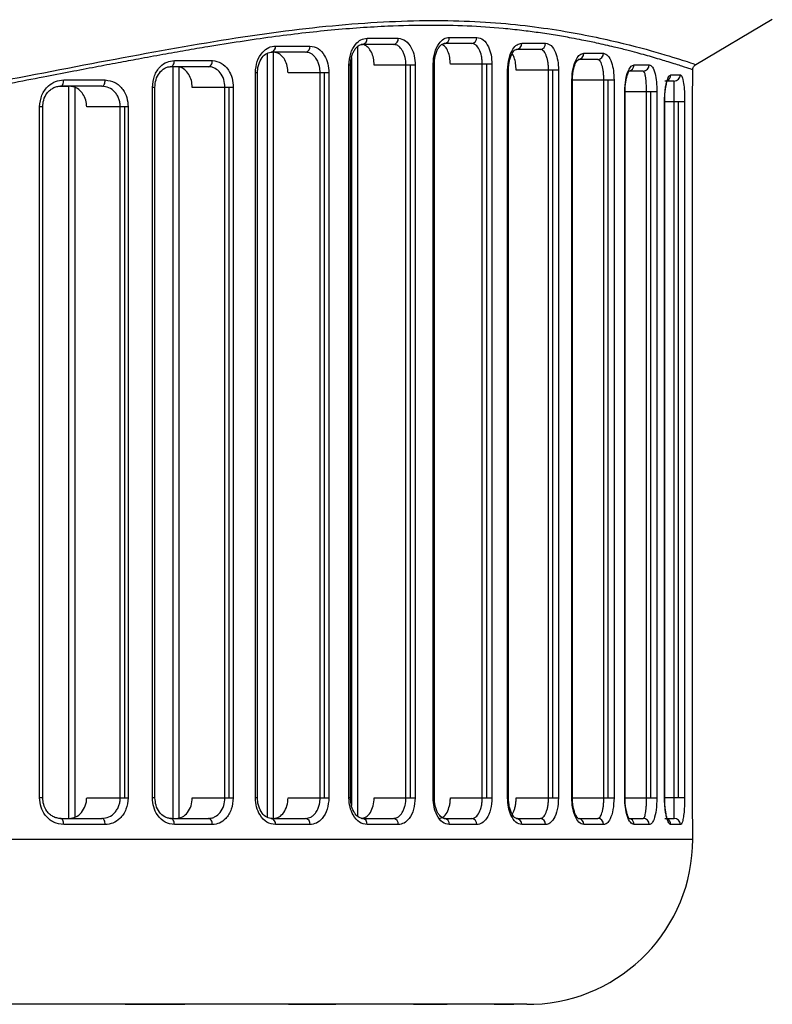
# Model space of a CAD drawing. Header units: millimetres. Extents: x 0 to 320, y 0 to 229.
# Tile 5 of 9: x 114 to 150, y 8 to 56. Entities that reach past the tile are written whole.
import ezdxf

# ---------------------------------------------------------------- set-up
doc = ezdxf.new("R2010")
doc.units = ezdxf.units.MM

msp = doc.modelspace()

# ---------------------------------------------------------------- linework, layer by layer
at = {"color": 7, "linetype": 'Continuous', "lineweight": 25}
for p, q in [((146.578, 53.58), (150.284, 55.772)), ((130.653, 54.857), (132.161, 54.857)), ((134.635, 54.897), (135.973, 54.897)), ((126.214, 54.478), (127.888, 54.478)), ((130.194, 54.44), (130.194, 17.198)), ((131.929, 54.557), (130.429, 54.557)), ((135.723, 54.597), (134.392, 54.597)), ((138.145, 54.615), (139.302, 54.615)), ((125.812, 54.125), (125.812, 17.135)), ((127.677, 54.178), (126.011, 54.178)), ((126.105, 54.178), (126.105, 17.081)), ((129.901, 53.925), (129.901, 17.713)), ((139.036, 54.315), (137.884, 54.315)), ((141.148, 54.124), (142.108, 54.124)), ((122.972, 53.477), (121.134, 53.477)), ((121.245, 53.477), (121.245, 17.081)), ((121.319, 53.777), (123.16, 53.777)), ((121.538, 53.458), (121.538, 17.081)), ((129.775, 18.081), (129.775, 53.557)), ((129.854, 53.557), (129.775, 53.557)), ((129.854, 18.081), (129.854, 53.557)), ((132.985, 53.557), (130.996, 53.557)), ((132.538, 18.081), (132.538, 53.557)), ((132.75, 18.081), (132.75, 53.557)), ((132.985, 53.557), (132.985, 18.081)), ((133.852, 18.081), (133.852, 53.597)), ((133.912, 53.597), (133.852, 53.597)), ((133.912, 18.081), (133.912, 53.597)), ((136.7, 53.597), (134.688, 53.597)), ((136.235, 18.081), (136.235, 53.597)), ((136.447, 18.081), (136.447, 53.597)), ((136.7, 53.597), (136.7, 18.081)), ((141.829, 53.824), (140.873, 53.824)), ((143.588, 53.566), (144.321, 53.566)), ((125.242, 18.081), (125.242, 53.178)), ((125.344, 53.178), (125.242, 53.178)), ((125.344, 18.081), (125.344, 53.178)), ((128.806, 53.178), (126.826, 53.178)), ((128.379, 18.081), (128.379, 53.178)), ((128.591, 18.081), (128.591, 53.178)), ((128.806, 53.178), (128.806, 18.081)), ((137.461, 18.081), (137.461, 53.315)), ((137.504, 53.315), (137.461, 53.315)), ((137.504, 18.081), (137.504, 53.315)), ((139.926, 53.315), (137.874, 53.315)), ((139.445, 18.081), (139.445, 53.315)), ((139.657, 18.081), (139.657, 53.315)), ((139.926, 53.315), (139.926, 18.081)), ((144.031, 53.266), (143.301, 53.266)), ((145.37, 53.079), (145.829, 53.079)), ((146.431, 52.776), (146.431, 53.321)), ((115.794, 52.534), (116.215, 52.534)), ((117.806, 52.534), (115.802, 52.534)), ((115.956, 52.834), (117.97, 52.834)), ((116.196, 52.534), (116.196, 17.081)), ((116.489, 52.471), (116.489, 17.144)), ((120.252, 18.081), (120.252, 52.477)), ((120.377, 52.477), (120.252, 52.477)), ((120.377, 18.081), (120.377, 52.477)), ((124.173, 52.477), (122.186, 52.477)), ((123.767, 18.081), (123.767, 52.477)), ((123.98, 18.081), (123.98, 52.477)), ((124.173, 52.477), (124.173, 18.081)), ((140.572, 18.081), (140.572, 52.824)), ((142.616, 52.824), (140.572, 52.824)), ((140.6, 18.081), (140.6, 52.824)), ((142.122, 18.081), (142.122, 52.824)), ((142.334, 18.081), (142.334, 52.824)), ((142.616, 52.824), (142.616, 18.081)), ((145.531, 52.779), (145.075, 52.779)), ((143.134, 18.081), (143.134, 52.266)), ((144.695, 52.266), (143.134, 52.266)), ((143.15, 18.081), (143.15, 52.266)), ((144.191, 18.081), (144.191, 52.266)), ((144.403, 18.081), (144.403, 52.266)), ((144.695, 52.266), (144.695, 18.081)), ((114.788, 18.081), (114.788, 51.534)), ((114.94, 51.534), (114.788, 51.534)), ((114.94, 18.081), (114.94, 51.534)), ((119.079, 51.534), (117.071, 51.534)), ((118.699, 18.081), (118.699, 51.534)), ((118.911, 18.081), (118.911, 51.534)), ((119.079, 51.534), (119.079, 18.081)), ((145.063, 18.081), (145.063, 51.779)), ((146.036, 51.779), (145.063, 51.779)), ((145.069, 18.081), (145.069, 51.779)), ((145.526, 18.081), (145.526, 51.779)), ((145.738, 18.081), (145.738, 51.779)), ((146.036, 51.779), (146.036, 18.081)), ((146.411, 18.081), (146.411, 51.513)), ((146.412, 51.513), (146.411, 51.513)), ((146.412, 18.081), (146.412, 51.513)), ((114.94, 18.081), (114.788, 18.081)), ((117.071, 18.081), (119.079, 18.081)), ((120.377, 18.081), (120.252, 18.081)), ((122.186, 18.081), (124.173, 18.081)), ((125.344, 18.081), (125.242, 18.081)), ((126.826, 18.081), (128.806, 18.081)), ((129.854, 18.081), (129.775, 18.081)), ((130.996, 18.081), (132.985, 18.081)), ((133.912, 18.081), (133.852, 18.081)), ((134.688, 18.081), (136.7, 18.081)), ((137.504, 18.081), (137.461, 18.081)), ((137.874, 18.081), (139.926, 18.081)), ((140.572, 18.081), (142.616, 18.081)), ((143.134, 18.081), (144.695, 18.081)), ((146.036, 18.081), (145.063, 18.081)), ((146.412, 18.081), (146.411, 18.081)), ((115.802, 17.081), (117.806, 17.081)), ((117.97, 16.781), (115.956, 16.781)), ((121.134, 17.081), (122.972, 17.081)), ((123.16, 16.781), (121.319, 16.781)), ((126.011, 17.081), (127.677, 17.081)), ((127.888, 16.781), (126.214, 16.781)), ((130.429, 17.081), (131.929, 17.081)), ((132.161, 16.781), (130.653, 16.781)), ((134.392, 17.081), (135.723, 17.081)), ((135.973, 16.781), (134.635, 16.781)), ((137.884, 17.081), (139.036, 17.081)), ((139.302, 16.781), (138.145, 16.781)), ((140.873, 17.081), (141.829, 17.081)), ((142.108, 16.781), (141.148, 16.781)), ((143.301, 17.081), (144.031, 17.081)), ((144.321, 16.781), (143.588, 16.781)), ((145.075, 17.081), (145.531, 17.081)), ((145.829, 16.781), (145.37, 16.781)), ((146.431, 16.081), (146.431, 16.818)), ((94.38, 16.081), (146.431, 16.081)), ((121.464, 8.081), (112.848, 8.081)), ((119.74, 8.086), (121.422, 8.086)), ((119.747, 8.087), (121.43, 8.087)), ((128.564, 8.081), (121.821, 8.081)), ((127.578, 8.086), (128.908, 8.086)), ((127.587, 8.087), (128.917, 8.087)), ((128.908, 8.086), (128.917, 8.087)), ((133.713, 8.081), (129.138, 8.081)), ((133.518, 8.087), (134.439, 8.087)), ((136.802, 8.081), (134.479, 8.081)), ((137.282, 8.087), (137.753, 8.087)), ((138.396, 8.081), (137.611, 8.081)), ((138.704, 8.086), (138.715, 8.086)), ((138.715, 8.087), (138.726, 8.087))]:
    msp.add_line(p, q, dxfattribs=at)
at = {"color": 7, "linetype": 'Continuous', "lineweight": 25, "flags": 128}
for points in [[(121.14, 53.477), (121.175, 53.483), (121.209, 53.5), (121.24, 53.528), (121.267, 53.565), (121.289, 53.61), (121.306, 53.662), (121.316, 53.719), (121.319, 53.777)], [(122.972, 53.477), (123.008, 53.483), (123.044, 53.5), (123.076, 53.528), (123.105, 53.565), (123.128, 53.61), (123.145, 53.662), (123.156, 53.719), (123.16, 53.777)], [(115.802, 52.534), (115.832, 52.54), (115.861, 52.557), (115.887, 52.585), (115.91, 52.622), (115.93, 52.668), (115.944, 52.72), (115.953, 52.776), (115.956, 52.834)], [(117.806, 52.534), (117.838, 52.54), (117.869, 52.557), (117.897, 52.585), (117.922, 52.622), (117.942, 52.668), (117.957, 52.72), (117.967, 52.776), (117.97, 52.834)], [(115.956, 16.781), (115.953, 16.84), (115.944, 16.896), (115.93, 16.948), (115.91, 16.993), (115.887, 17.031), (115.861, 17.058), (115.832, 17.075), (115.802, 17.081)], [(117.97, 16.781), (117.967, 16.84), (117.957, 16.896), (117.942, 16.948), (117.922, 16.993), (117.897, 17.031), (117.869, 17.058), (117.838, 17.075), (117.806, 17.081)], [(121.319, 16.781), (121.316, 16.84), (121.306, 16.896), (121.289, 16.948), (121.267, 16.993), (121.24, 17.031), (121.209, 17.058), (121.175, 17.075), (121.14, 17.081)], [(123.16, 16.781), (123.156, 16.84), (123.145, 16.896), (123.128, 16.948), (123.105, 16.993), (123.076, 17.031), (123.044, 17.058), (123.008, 17.075), (122.972, 17.081)], [(134.424, 8.087), (134.425, 8.086), (134.479, 8.081)]]:
    msp.add_lwpolyline(points, dxfattribs=at)
at = {"color": 7, "linetype": 'Continuous', "lineweight": 25}
for centre, radius, start, end in [((130.385, 54.824), 0.271, 279.4152, 7.0243), ((131.89, 54.826), 0.273, 278.2951, 6.392), ((134.36, 54.872), 0.276, 276.5706, 5.3265), ((135.695, 54.874), 0.278, 275.6946, 4.7393), ((125.951, 54.438), 0.266, 283.0522, 8.7885), ((127.623, 54.44), 0.268, 281.619, 8.1432), ((137.863, 54.597), 0.282, 274.3498, 3.7722), ((139.018, 54.599), 0.284, 273.6706, 3.2514), ((140.86, 54.112), 0.288, 272.6384, 2.4153), ((141.818, 54.114), 0.29, 272.1252, 1.9782), ((143.294, 53.559), 0.293, 271.3644, 1.3023), ((144.026, 53.561), 0.295, 271.0004, 0.9666), ((145.07, 53.078), 0.3, 294.2476, 0.2455), ((145.53, 53.078), 0.299, 270.2788, 0.2761), ((125.951, 16.822), 0.266, 351.2115, 76.9478), ((127.623, 16.819), 0.268, 351.8568, 78.381), ((130.385, 16.814), 0.271, 352.9757, 80.5848), ((131.89, 16.812), 0.273, 353.608, 81.7049), ((134.36, 16.807), 0.276, 354.6735, 83.4294), ((135.695, 16.804), 0.278, 355.2607, 84.3054), ((137.863, 16.8), 0.282, 356.2278, 85.6502), ((139.018, 16.797), 0.284, 356.7486, 86.3294), ((140.86, 16.793), 0.288, 357.5847, 87.3616), ((141.818, 16.791), 0.29, 358.0218, 87.8748), ((143.294, 16.788), 0.293, 358.6977, 88.6356), ((144.026, 16.786), 0.295, 359.0334, 88.9996), ((145.07, 16.782), 0.3, 359.7524, 66.1899), ((145.53, 16.783), 0.299, 359.7239, 89.7212), ((138.431, 16.081), 8, 272.1168, 0), ((138.715, 8.386), 0.3, 270, 272.1168)]:
    msp.add_arc(centre, radius, start, end, dxfattribs=at)
for points, knots in [([(83.931, 53.121), (85.086, 53.13), (87.396, 53.148), (90.846, 53.296), (94.204, 53.528), (97.53, 53.853), (100.883, 54.26), (104.204, 54.739), (107.288, 55.244), (110.464, 55.804), (113.686, 56.403), (116.933, 57.016), (119.868, 57.555), (123.161, 58.121), (126.755, 58.644), (130.56, 59.023), (134.076, 59.157), (136.841, 59.08), (138.971, 58.896), (140.532, 58.699), (141.978, 58.46), (143.206, 58.216), (144.347, 57.958), (145.376, 57.698), (146.245, 57.457), (146.717, 57.315), (146.899, 57.26)], [0, 0, 0, 0, 0.041686, 0.083311, 0.124909, 0.164104, 0.205794, 0.249995, 0.290027, 0.325031, 0.375115, 0.419917, 0.459828, 0.500454, 0.564826, 0.624904, 0.686319, 0.749383, 0.783568, 0.819024, 0.853219, 0.886853, 0.913772, 0.947949, 0.97985, 1, 1, 1, 1]), ([(146.763, 57.01), (146.088, 57.209), (144.741, 57.605), (142.118, 58.197), (139.073, 58.674), (135.202, 58.951), (130.375, 58.841), (124.486, 58.156), (118.069, 57.03), (111.191, 55.704), (103.937, 54.433), (96.999, 53.523), (90.539, 53.019), (84.651, 52.85), (78.758, 52.951), (72.289, 53.397), (65.327, 54.265), (58.023, 55.504), (51.07, 56.823), (44.554, 57.983), (38.556, 58.755), (33.617, 58.96), (29.638, 58.765), (26.478, 58.336), (23.772, 57.771), (21.278, 57.095), (19.233, 56.416), (17.831, 55.882), (17.67, 55.817), (17.591, 55.785)], [0, 0, 0, 0, 0.031432, 0.062682, 0.093993, 0.125418, 0.166795, 0.208198, 0.25009, 0.291777, 0.333643, 0.375505, 0.406727, 0.438116, 0.469629, 0.500814, 0.542356, 0.584289, 0.625984, 0.667753, 0.709429, 0.750716, 0.781895, 0.813304, 0.844475, 0.875621, 0.917481, 0.959309, 1, 1, 1, 1]), ([(94.516, 50.086), (96.91, 50.331), (101.692, 50.821), (108.542, 51.958), (115.045, 53.195), (121.148, 54.373), (126.774, 55.283), (131.842, 55.736), (136.264, 55.724), (139.959, 55.283), (142.888, 54.673), (144.996, 54.093), (146.331, 53.666), (146.496, 53.608), (146.578, 53.58)], [0, 0, 0, 0, 0.083529, 0.166903, 0.250548, 0.333741, 0.417487, 0.500697, 0.583522, 0.667195, 0.750455, 0.833555, 0.917174, 1, 1, 1, 1]), ([(146.431, 53.321), (146.406, 53.33), (146.357, 53.348), (145.948, 53.485), (145.422, 53.654), (144.915, 53.809), (144.545, 53.919), (144.149, 54.032), (143.719, 54.151), (143.219, 54.282), (142.573, 54.442), (141.848, 54.607), (141.147, 54.752), (140.483, 54.881), (139.784, 55.002), (138.977, 55.124), (138.132, 55.234), (137.007, 55.354), (135.533, 55.458), (133.671, 55.492), (131.493, 55.441), (128.964, 55.268), (126.046, 54.927), (123.652, 54.561), (121.862, 54.258), (120.744, 54.06), (119.647, 53.86), (118.56, 53.657), (117.466, 53.45), (116.26, 53.219), (114.888, 52.954), (113.2, 52.629), (111.363, 52.281), (109.395, 51.918), (107.552, 51.592), (105.663, 51.273), (102.933, 50.841), (99.235, 50.318), (96.093, 50.013), (94.517, 49.86)], [0, 0, 0, 0, 0.045261, 0.092068, 0.13886, 0.156928, 0.175852, 0.193392, 0.209697, 0.228479, 0.249739, 0.276707, 0.297076, 0.310844, 0.331489, 0.351933, 0.370549, 0.390882, 0.427259, 0.463019, 0.499279, 0.545844, 0.591702, 0.638405, 0.653782, 0.6698, 0.686458, 0.700183, 0.715174, 0.731524, 0.749231, 0.770177, 0.798228, 0.820474, 0.845255, 0.867429, 0.890425, 0.945031, 1, 1, 1, 1]), ([(129.775, 53.557), (129.791, 53.748), (129.825, 54.13), (130.063, 54.557), (130.352, 54.811), (130.553, 54.841), (130.653, 54.857)], [0, 0, 0, 0, 0.279545, 0.558845, 0.778901, 1, 1, 1, 1]), ([(132.161, 54.857), (132.282, 54.832), (132.525, 54.784), (132.795, 54.438), (132.957, 54.009), (132.976, 53.708), (132.985, 53.557)], [0, 0, 0, 0, 0.279638, 0.558979, 0.778971, 1, 1, 1, 1]), ([(133.852, 53.597), (133.867, 53.789), (133.897, 54.174), (134.111, 54.6), (134.369, 54.852), (134.547, 54.882), (134.635, 54.897)], [0, 0, 0, 0, 0.279489, 0.55877, 0.778869, 1, 1, 1, 1]), ([(135.973, 54.897), (136.079, 54.873), (136.292, 54.826), (136.53, 54.483), (136.674, 54.054), (136.692, 53.75), (136.7, 53.597)], [0, 0, 0, 0, 0.279726, 0.559111, 0.779049, 1, 1, 1, 1]), ([(125.242, 53.178), (125.26, 53.369), (125.298, 53.752), (125.561, 54.178), (125.881, 54.433), (126.103, 54.463), (126.214, 54.478)], [0, 0, 0, 0, 0.279541, 0.558846, 0.778904, 1, 1, 1, 1]), ([(127.888, 54.478), (128.023, 54.454), (128.294, 54.405), (128.595, 54.058), (128.774, 53.63), (128.796, 53.329), (128.806, 53.178)], [0, 0, 0, 0, 0.279609, 0.558932, 0.778947, 1, 1, 1, 1]), ([(129.854, 53.557), (129.858, 53.636), (129.865, 53.792), (129.914, 54.007), (129.986, 54.19), (130.101, 54.381), (130.269, 54.539), (130.405, 54.554), (130.47, 54.562)], [0, 0, 0, 0, 0.14476, 0.283717, 0.416475, 0.54413, 0.781553, 1, 1, 1, 1]), ([(130.996, 53.557), (130.99, 53.668), (130.976, 53.892), (130.869, 54.191), (130.711, 54.417), (130.533, 54.539), (130.414, 54.552), (130.366, 54.557)], [0, 0, 0, 0, 0.2130401, 0.4260555, 0.6397709, 0.8548121, 1, 1, 1, 1]), ([(132.538, 53.557), (132.53, 53.683), (132.518, 53.876), (132.443, 54.11), (132.378, 54.241), (132.309, 54.346), (132.228, 54.438), (132.098, 54.534), (131.99, 54.548), (131.929, 54.557)], [0, 0, 0, 0, 0.23842, 0.366348, 0.499828, 0.561292, 0.665224, 0.811513, 1, 1, 1, 1]), ([(133.912, 53.597), (133.916, 53.686), (133.923, 53.857), (133.974, 54.086), (134.045, 54.273), (134.15, 54.454), (134.29, 54.589), (134.39, 54.598), (134.436, 54.602)], [0, 0, 0, 0, 0.157135, 0.304493, 0.44228, 0.57106, 0.8012, 1, 1, 1, 1]), ([(134.688, 53.597), (134.682, 53.708), (134.671, 53.929), (134.579, 54.222), (134.445, 54.456), (134.329, 54.53), (134.27, 54.568)], [0, 0, 0, 0, 0.247214, 0.494327, 0.744264, 1, 1, 1, 1]), ([(136.235, 53.597), (136.233, 53.663), (136.229, 53.797), (136.188, 54.051), (136.093, 54.33), (135.973, 54.483), (135.893, 54.543), (135.829, 54.583), (135.769, 54.591), (135.723, 54.597)], [0, 0, 0, 0, 0.124254, 0.251126, 0.500161, 0.749472, 0.776993, 0.827991, 1, 1, 1, 1]), ([(137.461, 53.315), (137.474, 53.51), (137.502, 53.898), (137.691, 54.323), (137.915, 54.572), (138.068, 54.601), (138.145, 54.615)], [0, 0, 0, 0, 0.27943, 0.558627, 0.778833, 1, 1, 1, 1]), ([(139.302, 54.615), (139.393, 54.592), (139.573, 54.546), (139.777, 54.209), (139.903, 53.778), (139.918, 53.47), (139.926, 53.315)], [0, 0, 0, 0, 0.27987, 0.559112, 0.779224, 1, 1, 1, 1]), ([(125.344, 53.178), (125.347, 53.249), (125.353, 53.39), (125.414, 53.654), (125.553, 53.932), (125.789, 54.15), (125.962, 54.172), (126.048, 54.183)], [0, 0, 0, 0, 0.130852, 0.260174, 0.512441, 0.758536, 1, 1, 1, 1]), ([(126.826, 53.178), (126.818, 53.291), (126.803, 53.515), (126.682, 53.815), (126.504, 54.041), (126.305, 54.161), (126.173, 54.173), (126.121, 54.178)], [0, 0, 0, 0, 0.2146864, 0.4293725, 0.6440672, 0.8587603, 1, 1, 1, 1]), ([(128.379, 53.178), (128.373, 53.283), (128.362, 53.46), (128.284, 53.7), (128.185, 53.886), (128.059, 54.028), (127.893, 54.148), (127.76, 54.166), (127.677, 54.178)], [0, 0, 0, 0, 0.200134, 0.337821, 0.500318, 0.643751, 0.774996, 1, 1, 1, 1]), ([(137.504, 53.315), (137.507, 53.407), (137.514, 53.584), (137.561, 53.82), (137.624, 54.009), (137.714, 54.188), (137.83, 54.314), (137.9, 54.318), (137.932, 54.32)], [0, 0, 0, 0, 0.157613, 0.305376, 0.443511, 0.572017, 0.801896, 1, 1, 1, 1]), ([(137.874, 53.315), (137.869, 53.423), (137.859, 53.638), (137.787, 53.932), (137.711, 54.068), (137.673, 54.137)], [0, 0, 0, 0, 0.330859, 0.661431, 1, 1, 1, 1]), ([(139.445, 53.315), (139.443, 53.383), (139.44, 53.519), (139.415, 53.712), (139.376, 53.889), (139.307, 54.09), (139.222, 54.222), (139.124, 54.301), (139.07, 54.31), (139.036, 54.315)], [0, 0, 0, 0, 0.123794, 0.250691, 0.3712, 0.500655, 0.749745, 0.840033, 1, 1, 1, 1]), ([(140.572, 52.824), (140.584, 53.022), (140.608, 53.417), (140.771, 53.841), (140.959, 54.082), (141.085, 54.11), (141.148, 54.124)], [0, 0, 0, 0, 0.279229, 0.558458, 0.778869, 1, 1, 1, 1]), ([(142.108, 54.124), (142.181, 54.102), (142.326, 54.057), (142.492, 53.729), (142.597, 53.297), (142.61, 52.982), (142.616, 52.824)], [0, 0, 0, 0, 0.28011, 0.559487, 0.779519, 1, 1, 1, 1]), ([(120.252, 52.477), (120.273, 52.669), (120.314, 53.054), (120.604, 53.48), (120.955, 53.732), (121.198, 53.762), (121.319, 53.777)], [0, 0, 0, 0, 0.279538, 0.558771, 0.778875, 1, 1, 1, 1]), ([(120.377, 52.477), (120.388, 52.602), (120.41, 52.858), (120.583, 53.192), (120.8, 53.386), (121.007, 53.472), (121.117, 53.479), (121.173, 53.482)], [0, 0, 0, 0, 0.230231, 0.473334, 0.729221, 0.862675, 1, 1, 1, 1]), ([(122.186, 52.477), (122.178, 52.589), (122.161, 52.813), (122.028, 53.112), (121.832, 53.338), (121.613, 53.46), (121.466, 53.472), (121.407, 53.477)], [0, 0, 0, 0, 0.213371, 0.42673, 0.640465, 0.855119, 1, 1, 1, 1]), ([(123.767, 52.477), (123.756, 52.607), (123.732, 52.87), (123.554, 53.195), (123.343, 53.378), (123.144, 53.463), (123.031, 53.472), (122.972, 53.477)], [0, 0, 0, 0, 0.2470789, 0.4994582, 0.7276987, 0.8584501, 1, 1, 1, 1]), ([(123.16, 53.777), (123.309, 53.753), (123.606, 53.705), (123.938, 53.359), (124.137, 52.93), (124.161, 52.628), (124.173, 52.477)], [0, 0, 0, 0, 0.279637, 0.558962, 0.778961, 1, 1, 1, 1]), ([(140.6, 52.824), (140.605, 52.952), (140.614, 53.15), (140.661, 53.385), (140.71, 53.549), (140.767, 53.683), (140.85, 53.816), (140.893, 53.824), (140.923, 53.829)], [0, 0, 0, 0, 0.209182, 0.324928, 0.447503, 0.5762, 0.711486, 1, 1, 1, 1]), ([(142.122, 52.824), (142.121, 52.894), (142.119, 53.035), (142.1, 53.232), (142.071, 53.411), (142.021, 53.609), (141.96, 53.736), (141.89, 53.811), (141.852, 53.819), (141.829, 53.824)], [0, 0, 0, 0, 0.123244, 0.250584, 0.370278, 0.500599, 0.749753, 0.843328, 1, 1, 1, 1]), ([(143.134, 52.266), (143.145, 52.468), (143.165, 52.875), (143.297, 53.294), (143.444, 53.526), (143.54, 53.552), (143.588, 53.566)], [0, 0, 0, 0, 0.27893, 0.558352, 0.779136, 1, 1, 1, 1]), ([(144.321, 53.566), (144.374, 53.545), (144.479, 53.503), (144.6, 53.188), (144.68, 52.755), (144.69, 52.429), (144.695, 52.266)], [0, 0, 0, 0, 0.279096, 0.558722, 0.779537, 1, 1, 1, 1]), ([(146.431, 53.321), (146.433, 53.347), (146.437, 53.399), (146.468, 53.471), (146.515, 53.535), (146.557, 53.565), (146.578, 53.58)], [0, 0, 0, 0, 0.245756, 0.5, 0.754244, 1, 1, 1, 1]), ([(143.15, 52.266), (143.152, 52.347), (143.155, 52.509), (143.181, 52.733), (143.215, 52.912), (143.239, 52.995), (143.249, 53.029)], [0, 0, 0, 0, 0.270504, 0.540939, 0.810506, 1, 1, 1, 1]), ([(143.249, 53.029), (143.253, 53.045), (143.271, 53.113), (143.303, 53.188), (143.345, 53.269), (143.347, 53.266), (143.349, 53.265)], [0, 0, 0, 0, 0.079055, 0.344698, 0.610548, 1, 1, 1, 1]), ([(144.191, 52.266), (144.191, 52.339), (144.189, 52.488), (144.178, 52.691), (144.163, 52.871), (144.135, 53.064), (144.092, 53.23), (144.052, 53.254), (144.031, 53.266)], [0, 0, 0, 0, 0.122873, 0.251675, 0.37037, 0.502277, 0.751361, 1, 1, 1, 1]), ([(145.063, 51.779), (145.064, 51.873), (145.067, 52.061), (145.09, 52.323), (145.124, 52.557), (145.18, 52.811), (145.265, 53.032), (145.335, 53.063), (145.37, 53.079)], [0, 0, 0, 0, 0.124007, 0.250357, 0.373321, 0.500937, 0.75085, 1, 1, 1, 1]), ([(145.829, 53.079), (145.858, 53.06), (145.917, 53.021), (145.983, 52.722), (146.027, 52.292), (146.033, 51.95), (146.036, 51.779)], [0, 0, 0, 0, 0.279652, 0.559496, 0.779961, 1, 1, 1, 1]), ([(114.788, 51.534), (114.811, 51.729), (114.858, 52.118), (115.178, 52.542), (115.561, 52.79), (115.824, 52.82), (115.956, 52.834)], [0, 0, 0, 0, 0.279406, 0.558635, 0.778847, 1, 1, 1, 1]), ([(114.94, 51.534), (114.949, 51.645), (114.969, 51.882), (115.109, 52.149), (115.275, 52.332), (115.435, 52.446), (115.624, 52.525), (115.76, 52.535), (115.83, 52.539)], [0, 0, 0, 0, 0.203114, 0.436472, 0.565162, 0.702167, 0.846935, 1, 1, 1, 1]), ([(117.071, 51.534), (117.062, 51.645), (117.044, 51.867), (116.902, 52.162), (116.691, 52.388), (116.449, 52.515), (116.284, 52.529), (116.215, 52.534)], [0, 0, 0, 0, 0.209061, 0.418062, 0.628817, 0.843622, 1, 1, 1, 1]), ([(118.699, 51.534), (118.695, 51.599), (118.689, 51.729), (118.637, 51.918), (118.553, 52.097), (118.402, 52.301), (118.153, 52.492), (117.922, 52.52), (117.806, 52.534)], [0, 0, 0, 0, 0.1210548, 0.2447827, 0.3714488, 0.5013006, 0.7505078, 1, 1, 1, 1]), ([(117.97, 52.834), (118.131, 52.811), (118.455, 52.763), (118.819, 52.421), (119.04, 51.991), (119.066, 51.687), (119.079, 51.534)], [0, 0, 0, 0, 0.279723, 0.559074, 0.779023, 1, 1, 1, 1]), ([(145.069, 51.779), (145.071, 51.886), (145.075, 52.094), (145.103, 52.362), (145.134, 52.561), (145.175, 52.73), (145.18, 52.763), (145.183, 52.783)], [0, 0, 0, 0, 0.201196, 0.390794, 0.569556, 0.737477, 1, 1, 1, 1]), ([(145.526, 51.779), (145.526, 51.856), (145.526, 52.016), (145.528, 52.226), (145.53, 52.405), (145.533, 52.591), (145.535, 52.746), (145.533, 52.768), (145.531, 52.779)], [0, 0, 0, 0, 0.120796, 0.250603, 0.367633, 0.50119, 0.750676, 1, 1, 1, 1]), ([(146.411, 51.513), (146.412, 51.618), (146.412, 51.827), (146.416, 52.101), (146.42, 52.332), (146.426, 52.569), (146.431, 52.741), (146.43, 52.767), (146.43, 52.776)], [0, 0, 0, 0, 0.142644, 0.285423, 0.422927, 0.571378, 0.855444, 1, 1, 1, 1]), ([(115.956, 16.781), (115.788, 16.805), (115.454, 16.852), (115.069, 17.192), (114.831, 17.622), (114.802, 17.928), (114.788, 18.081)], [0, 0, 0, 0, 0.279783, 0.558981, 0.779119, 1, 1, 1, 1]), ([(115.83, 17.076), (115.76, 17.081), (115.624, 17.09), (115.436, 17.169), (115.275, 17.283), (115.109, 17.465), (114.969, 17.733), (114.949, 17.97), (114.94, 18.081)], [0, 0, 0, 0, 0.1524495, 0.2973914, 0.4340842, 0.5630085, 0.7962075, 1, 1, 1, 1]), ([(116.215, 17.081), (116.326, 17.096), (116.549, 17.125), (116.834, 17.352), (116.992, 17.63), (117.062, 17.882), (117.068, 18.015), (117.071, 18.081)], [0, 0, 0, 0, 0.249806, 0.499353, 0.748443, 0.874998, 1, 1, 1, 1]), ([(117.806, 17.081), (117.922, 17.096), (118.153, 17.124), (118.403, 17.315), (118.553, 17.52), (118.637, 17.698), (118.689, 17.887), (118.695, 18.017), (118.699, 18.081)], [0, 0, 0, 0, 0.250065, 0.499166, 0.628878, 0.75542, 0.879039, 1, 1, 1, 1]), ([(119.079, 18.081), (119.058, 17.888), (119.015, 17.502), (118.716, 17.076), (118.352, 16.825), (118.097, 16.796), (117.97, 16.781)], [0, 0, 0, 0, 0.279503, 0.558708, 0.778848, 1, 1, 1, 1]), ([(121.319, 16.781), (121.165, 16.805), (120.856, 16.853), (120.504, 17.198), (120.29, 17.627), (120.265, 17.93), (120.252, 18.081)], [0, 0, 0, 0, 0.279672, 0.559029, 0.778999, 1, 1, 1, 1]), ([(121.173, 17.076), (121.117, 17.079), (121.007, 17.086), (120.801, 17.172), (120.583, 17.366), (120.41, 17.7), (120.388, 17.956), (120.377, 18.081)], [0, 0, 0, 0, 0.136797, 0.270511, 0.526515, 0.769297, 1, 1, 1, 1]), ([(121.407, 17.081), (121.509, 17.096), (121.714, 17.126), (121.971, 17.356), (122.15, 17.687), (122.174, 17.95), (122.186, 18.081)], [0, 0, 0, 0, 0.25007, 0.499909, 0.749263, 1, 1, 1, 1]), ([(122.972, 17.081), (123.031, 17.086), (123.144, 17.095), (123.343, 17.181), (123.555, 17.364), (123.732, 17.689), (123.756, 17.951), (123.767, 18.081)], [0, 0, 0, 0, 0.141662, 0.272527, 0.500997, 0.753122, 1, 1, 1, 1]), ([(124.173, 18.081), (124.154, 17.89), (124.116, 17.506), (123.845, 17.08), (123.512, 16.826), (123.277, 16.796), (123.16, 16.781)], [0, 0, 0, 0, 0.279526, 0.558819, 0.778889, 1, 1, 1, 1]), ([(126.214, 16.781), (126.073, 16.806), (125.791, 16.854), (125.47, 17.201), (125.277, 17.629), (125.253, 17.93), (125.242, 18.081)], [0, 0, 0, 0, 0.279616, 0.558944, 0.778953, 1, 1, 1, 1]), ([(126.048, 17.076), (125.963, 17.087), (125.789, 17.109), (125.553, 17.327), (125.415, 17.605), (125.353, 17.868), (125.347, 18.01), (125.344, 18.081)], [0, 0, 0, 0, 0.241062, 0.487335, 0.739452, 0.868568, 1, 1, 1, 1]), ([(127.677, 17.081), (127.76, 17.093), (127.893, 17.112), (128.059, 17.232), (128.185, 17.374), (128.284, 17.56), (128.362, 17.799), (128.373, 17.976), (128.379, 18.081)], [0, 0, 0, 0, 0.2251419, 0.3565227, 0.5001349, 0.6623926, 0.7999242, 1, 1, 1, 1]), ([(128.806, 18.081), (128.789, 17.89), (128.755, 17.508), (128.51, 17.081), (128.208, 16.827), (127.994, 16.796), (127.888, 16.781)], [0, 0, 0, 0, 0.27955, 0.558855, 0.778907, 1, 1, 1, 1]), ([(130.653, 16.781), (130.526, 16.805), (130.271, 16.854), (129.981, 17.201), (129.806, 17.629), (129.785, 17.93), (129.775, 18.081)], [0, 0, 0, 0, 0.279617, 0.558938, 0.778949, 1, 1, 1, 1]), ([(130.47, 17.076), (130.405, 17.083), (130.27, 17.098), (130.101, 17.256), (129.986, 17.447), (129.915, 17.63), (129.865, 17.845), (129.858, 18.001), (129.854, 18.081)], [0, 0, 0, 0, 0.217945, 0.455564, 0.582937, 0.71597, 0.854617, 1, 1, 1, 1]), ([(130.366, 17.081), (130.449, 17.096), (130.615, 17.126), (130.823, 17.356), (130.967, 17.687), (130.987, 17.95), (130.996, 18.081)], [0, 0, 0, 0, 0.2500697, 0.4999201, 0.7492822, 1, 1, 1, 1]), ([(131.929, 17.081), (131.99, 17.089), (132.098, 17.104), (132.228, 17.2), (132.309, 17.292), (132.378, 17.397), (132.443, 17.529), (132.518, 17.762), (132.53, 17.955), (132.538, 18.081)], [0, 0, 0, 0, 0.188578, 0.334971, 0.439022, 0.50062, 0.63395, 0.761753, 1, 1, 1, 1]), ([(132.985, 18.081), (132.97, 17.889), (132.939, 17.506), (132.719, 17.08), (132.448, 16.826), (132.257, 16.796), (132.161, 16.781)], [0, 0, 0, 0, 0.279515, 0.558817, 0.778892, 1, 1, 1, 1]), ([(134.635, 16.781), (134.523, 16.805), (134.297, 16.853), (134.038, 17.198), (133.88, 17.627), (133.861, 17.93), (133.852, 18.081)], [0, 0, 0, 0, 0.279676, 0.55901, 0.778986, 1, 1, 1, 1]), ([(134.436, 17.076), (134.39, 17.08), (134.29, 17.089), (134.15, 17.224), (134.045, 17.405), (133.975, 17.592), (133.923, 17.821), (133.916, 17.992), (133.912, 18.081)], [0, 0, 0, 0, 0.19825, 0.428474, 0.557287, 0.695175, 0.842197, 1, 1, 1, 1]), ([(134.135, 17.081), (134.207, 17.096), (134.352, 17.125), (134.535, 17.352), (134.637, 17.63), (134.682, 17.882), (134.686, 18.015), (134.688, 18.081)], [0, 0, 0, 0, 0.2498025, 0.4993726, 0.7484773, 0.8750607, 1, 1, 1, 1]), ([(135.723, 17.081), (135.769, 17.088), (135.83, 17.096), (135.893, 17.136), (135.974, 17.196), (136.094, 17.349), (136.188, 17.627), (136.229, 17.882), (136.233, 18.015), (136.235, 18.081)], [0, 0, 0, 0, 0.172255, 0.223405, 0.251096, 0.500288, 0.749416, 0.875994, 1, 1, 1, 1]), ([(136.7, 18.081), (136.686, 17.888), (136.659, 17.501), (136.463, 17.076), (136.225, 16.826), (136.057, 16.796), (135.973, 16.781)], [0, 0, 0, 0, 0.279478, 0.558705, 0.778857, 1, 1, 1, 1]), ([(138.145, 16.781), (138.047, 16.805), (137.853, 16.851), (137.626, 17.191), (137.486, 17.622), (137.469, 17.928), (137.461, 18.081)], [0, 0, 0, 0, 0.279787, 0.558946, 0.779091, 1, 1, 1, 1]), ([(137.932, 17.076), (137.9, 17.078), (137.831, 17.082), (137.715, 17.208), (137.624, 17.387), (137.561, 17.576), (137.514, 17.811), (137.507, 17.989), (137.504, 18.081)], [0, 0, 0, 0, 0.1973975, 0.4272016, 0.5559074, 0.6940767, 0.8415912, 1, 1, 1, 1]), ([(137.646, 17.244), (137.677, 17.28), (137.734, 17.348), (137.794, 17.512), (137.839, 17.686), (137.868, 17.879), (137.872, 18.014), (137.874, 18.081)], [0, 0, 0, 0, 0.221114, 0.416527, 0.609952, 0.805429, 1, 1, 1, 1]), ([(139.036, 17.081), (139.07, 17.087), (139.124, 17.095), (139.222, 17.175), (139.307, 17.307), (139.376, 17.508), (139.415, 17.685), (139.44, 17.877), (139.443, 18.014), (139.445, 18.081)], [0, 0, 0, 0, 0.1602422, 0.2507893, 0.499802, 0.6292488, 0.7498161, 0.876436, 1, 1, 1, 1]), ([(139.926, 18.081), (139.913, 17.885), (139.889, 17.493), (139.719, 17.07), (139.516, 16.824), (139.374, 16.796), (139.302, 16.781)], [0, 0, 0, 0, 0.279304, 0.558549, 0.778855, 1, 1, 1, 1]), ([(141.148, 16.781), (141.068, 16.804), (140.907, 16.848), (140.716, 17.181), (140.594, 17.614), (140.579, 17.925), (140.572, 18.081)], [0, 0, 0, 0, 0.280008, 0.559205, 0.779295, 1, 1, 1, 1]), ([(140.859, 17.104), (140.829, 17.137), (140.78, 17.191), (140.706, 17.366), (140.652, 17.556), (140.609, 17.8), (140.603, 17.985), (140.6, 18.081)], [0, 0, 0, 0, 0.269117, 0.433486, 0.609703, 0.798001, 1, 1, 1, 1]), ([(141.829, 17.081), (141.852, 17.086), (141.89, 17.094), (141.96, 17.169), (142.021, 17.297), (142.071, 17.495), (142.1, 17.674), (142.119, 17.87), (142.121, 18.012), (142.122, 18.081)], [0, 0, 0, 0, 0.1568733, 0.2506349, 0.4999193, 0.6302152, 0.7499501, 0.8769977, 1, 1, 1, 1]), ([(142.616, 18.081), (142.605, 17.881), (142.584, 17.48), (142.444, 17.061), (142.28, 16.823), (142.165, 16.795), (142.108, 16.781)], [0, 0, 0, 0, 0.279038, 0.55841, 0.779002, 1, 1, 1, 1]), ([(143.588, 16.781), (143.527, 16.802), (143.404, 16.845), (143.253, 17.168), (143.153, 17.602), (143.141, 17.921), (143.134, 18.081)], [0, 0, 0, 0, 0.280191, 0.559665, 0.779583, 1, 1, 1, 1]), ([(143.351, 17.078), (143.352, 17.077), (143.354, 17.071), (143.297, 17.162), (143.239, 17.336), (143.194, 17.531), (143.158, 17.785), (143.153, 17.98), (143.15, 18.081)], [0, 0, 0, 0, 0.119689, 0.373002, 0.515015, 0.665823, 0.827381, 1, 1, 1, 1]), ([(144.031, 17.081), (144.052, 17.093), (144.092, 17.117), (144.135, 17.285), (144.163, 17.478), (144.179, 17.658), (144.189, 17.86), (144.191, 18.009), (144.191, 18.081)], [0, 0, 0, 0, 0.249668, 0.499582, 0.631339, 0.749993, 0.877893, 1, 1, 1, 1]), ([(144.695, 18.081), (144.687, 17.875), (144.67, 17.461), (144.565, 17.048), (144.446, 16.82), (144.363, 16.794), (144.321, 16.781)], [0, 0, 0, 0, 0.278656, 0.558449, 0.779539, 1, 1, 1, 1]), ([(145.37, 16.781), (145.335, 16.797), (145.265, 16.828), (145.18, 17.049), (145.124, 17.302), (145.09, 17.535), (145.067, 17.797), (145.064, 17.986), (145.063, 18.081)], [0, 0, 0, 0, 0.24876, 0.498271, 0.626074, 0.749285, 0.873891, 1, 1, 1, 1]), ([(145.185, 17.074), (145.183, 17.086), (145.181, 17.109), (145.143, 17.254), (145.109, 17.449), (145.076, 17.732), (145.072, 17.961), (145.069, 18.081)], [0, 0, 0, 0, 0.223531, 0.390757, 0.576061, 0.778635, 1, 1, 1, 1]), ([(145.531, 17.081), (145.533, 17.092), (145.535, 17.114), (145.533, 17.27), (145.53, 17.456), (145.528, 17.636), (145.526, 17.845), (145.526, 18.004), (145.526, 18.081)], [0, 0, 0, 0, 0.2499569, 0.4998388, 0.6334298, 0.75054, 0.8797088, 1, 1, 1, 1]), ([(146.036, 18.081), (146.034, 17.937), (146.03, 17.648), (145.999, 17.286), (145.956, 17.005), (145.898, 16.818), (145.852, 16.793), (145.829, 16.781)], [0, 0, 0, 0, 0.185971, 0.372348, 0.559858, 0.779869, 1, 1, 1, 1]), ([(146.43, 16.818), (146.43, 16.827), (146.431, 16.853), (146.425, 17.061), (146.417, 17.396), (146.412, 17.766), (146.412, 17.976), (146.411, 18.081)], [0, 0, 0, 0, 0.1433, 0.428399, 0.713197, 0.856369, 1, 1, 1, 1]), ([(140.923, 17.076), (140.909, 17.066), (140.894, 17.055), (140.862, 17.1), (140.859, 17.104)], [0, 0, 0, 0, 0.909289, 1, 1, 1, 1]), ([(114.862, 8.081), (114.732, 8.081), (114.473, 8.081), (114.433, 8.081), (114.414, 8.081)], [0, 0, 0, 0, 0.500444, 1, 1, 1, 1]), ([(118.93, 8.081), (119.079, 8.082), (119.379, 8.084), (119.624, 8.086), (119.747, 8.087)], [0, 0, 0, 0, 0.5001315, 1, 1, 1, 1]), ([(121.43, 8.087), (121.53, 8.086), (121.729, 8.084), (121.791, 8.082), (121.821, 8.081)], [0, 0, 0, 0, 0.500127, 1, 1, 1, 1]), ([(121.821, 8.081), (121.821, 8.081), (121.82, 8.081), (121.573, 8.081), (121.464, 8.081)], [0, 0, 0, 0, 0.559274, 1, 1, 1, 1]), ([(126.851, 8.081), (126.994, 8.082), (127.281, 8.084), (127.485, 8.086), (127.587, 8.087)], [0, 0, 0, 0, 0.5001315, 1, 1, 1, 1]), ([(129.138, 8.081), (129.091, 8.081), (129.006, 8.081), (128.699, 8.081), (128.564, 8.081)], [0, 0, 0, 0, 0.559274, 1, 1, 1, 1]), ([(128.917, 8.087), (128.992, 8.086), (129.14, 8.084), (129.139, 8.082), (129.138, 8.081)], [0, 0, 0, 0, 0.500127, 1, 1, 1, 1]), ([(132.896, 8.081), (133.027, 8.082), (133.289, 8.084), (133.442, 8.086), (133.518, 8.087)], [0, 0, 0, 0, 0.50023, 1, 1, 1, 1]), ([(134.479, 8.081), (134.387, 8.081), (134.222, 8.081), (133.869, 8.081), (133.713, 8.081)], [0, 0, 0, 0, 0.559274, 1, 1, 1, 1]), ([(134.439, 8.087), (134.484, 8.086), (134.575, 8.084), (134.511, 8.082), (134.479, 8.081)], [0, 0, 0, 0, 0.4999737, 1, 1, 1, 1]), ([(137.611, 8.081), (137.478, 8.081), (137.241, 8.081), (136.856, 8.081), (136.687, 8.081)], [0, 0, 0, 0, 0.559274, 1, 1, 1, 1]), ([(136.802, 8.081), (136.914, 8.082), (137.139, 8.084), (137.234, 8.086), (137.282, 8.087)], [0, 0, 0, 0, 0.50023, 1, 1, 1, 1]), ([(137.753, 8.087), (137.767, 8.086), (137.796, 8.084), (137.672, 8.082), (137.611, 8.081)], [0, 0, 0, 0, 0.499974, 1, 1, 1, 1]), ([(138.396, 8.081), (138.485, 8.082), (138.664, 8.084), (138.698, 8.086), (138.715, 8.087)], [0, 0, 0, 0, 0.50023, 1, 1, 1, 1])]:
    msp.add_open_spline(points, degree=3, knots=knots, dxfattribs=at)
msp.add_open_spline([(126.121, 17.081), (126.213, 17.096), (126.398, 17.126), (126.632, 17.358), (126.795, 17.688), (126.816, 17.95), (126.826, 18.081)], degree=3, dxfattribs=at)

doc.saveas('drawing.dxf')
